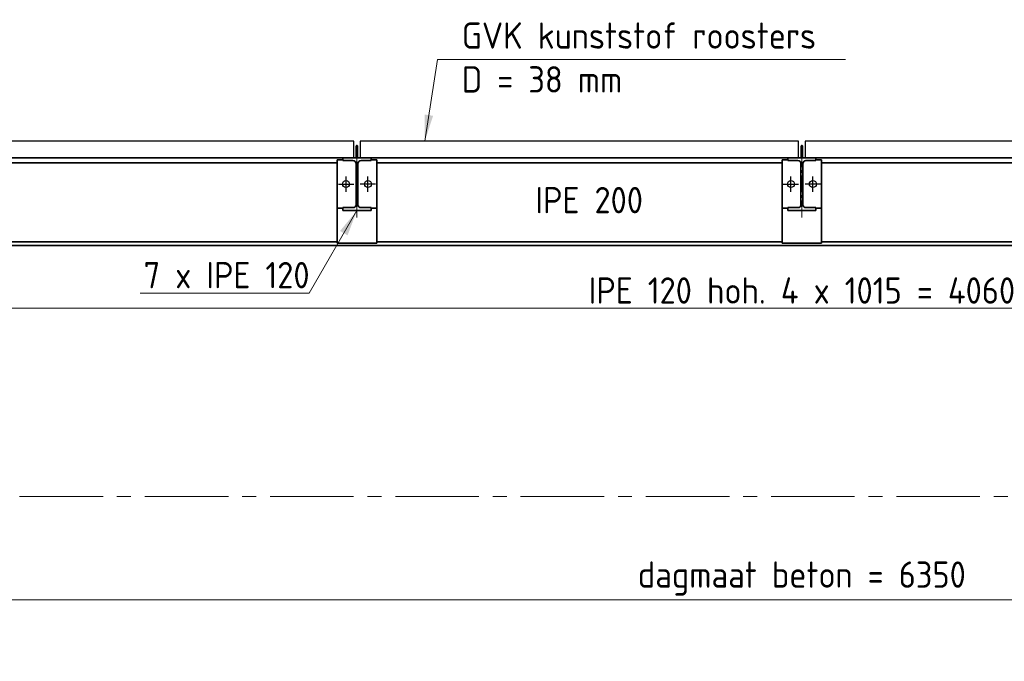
# Model space of a CAD drawing. Header units: millimetres. Extents: x 1013 to 324894, y 12445 to 193774.
# Tile 27 of 36: x 120387 to 122633, y 101024 to 102488. Entities that reach past the tile are written whole.
import ezdxf

# ---------------------------------------------------------------- set-up
doc = ezdxf.new("R2010")
doc.units = ezdxf.units.MM
doc.header["$LTSCALE"] = 10
doc.linetypes.add('CENTER2', pattern=[28.575, 19.05, -3.175, 3.175, -3.175])
for name, color, linetype, lineweight in [('18hartlijn', 1, 'CENTER2', 18), ('25', 7, 'Continuous', 25), ('35', 2, 'Continuous', 35), ('35tekst', 2, 'Continuous', 35), ('Bemating', 2, 'Continuous', 35)]:
    doc.layers.add(name, color=color, linetype=linetype, lineweight=lineweight)
doc.styles.add('Bersselaar', font='isocp.shx')
doc.dimstyles.new('SCH-20$0', dxfattribs={"dimscale": 20, "dimtxt": 3, "dimasz": 1.5, "dimexe": 0.5, "dimexo": 0.5, "dimgap": 0.5, "dimtad": 1, "dimdec": 0, "dimdsep": 46, "dimtxsty": 'Bersselaar', "dimblk1": 'OBLIQUE', "dimblk2": 'OBLIQUE', "dimsah": 1, "dimcen": 3.5, "dimdle": 0.5, "dimclrd": 3, "dimclre": 3, "dimclrt": 256, "dimadec": 0, "dimazin": 0, "dimtfac": 1, "dimtdec": 0, "dimtmove": 2, "dimatfit": 3, "dimldrblk": 'OBLIQUE', "dimfxl": 1, "dimtvp": 1.4, "dimtolj": 1, "dimtzin": 0, "dimlwd": 13, "dimlwe": 13, "dimarcsym": 0})
doc.dimstyles.new('SCH-20$7', dxfattribs={"dimscale": 20, "dimtxt": 3, "dimasz": 3, "dimexe": 0.5, "dimexo": 0.5, "dimgap": 0.5, "dimtad": 1, "dimdsep": 46, "dimtxsty": 'Bersselaar', "dimcen": 3.5, "dimdle": 0.5, "dimclrd": 3, "dimclre": 1, "dimclrt": 256, "dimadec": 0, "dimazin": 0, "dimtfac": 1, "dimtmove": 2, "dimatfit": 3, "dimfxl": 1, "dimtvp": 1.4, "dimtolj": 1, "dimtzin": 0, "dimlwd": 13, "dimlwe": 13, "dimarcsym": 0})

# ---------------------------------------------------------------- blocks, each defined once
blk = doc.blocks.new('IPE120-d')
at = {"layer": '35'}
for p, q in [((-32, 0), (0, 0)), ((-32, -6.3), (-32, 0)), ((32, 0), (0, 0)), ((32, -6.3), (32, 0)), ((-9.2, -6.3), (-32, -6.3)), ((-2.2, -60), (-2.2, -13.3)), ((2.2, -60), (2.2, -13.3)), ((9.2, -6.3), (32, -6.3)), ((-2.2, -60), (-2.2, -106.7)), ((2.2, -60), (2.2, -106.7)), ((-9.2, -113.7), (-32, -113.7)), ((-32, -113.7), (-32, -120)), ((-32, -120), (0, -120)), ((32, -120), (0, -120)), ((9.2, -113.7), (32, -113.7)), ((32, -113.7), (32, -120))]:
    blk.add_line(p, q, dxfattribs=at)
for centre, start, end in [((-9.2, -13.3), 0, 90), ((9.2, -13.3), 90, 180), ((-9.2, -106.7), 270, 0), ((9.2, -106.7), 180, 270)]:
    blk.add_arc(centre, 7, start, end, dxfattribs=at)
blk = doc.blocks.new('_Oblique')
at = {"color": 0, "lineweight": -2}
blk.add_line((-0.5, -0.5), (0.5, 0.5), dxfattribs=at)
blk = doc.blocks.new('*D733')
at = {"layer": 'Bemating', "color": 3, "lineweight": 13}
for p, q in [((120141.5, 102026.7), (120141.5, 101819.7)), ((124201.5, 102026.7), (124201.5, 101819.7)), ((120131.5, 101829.7), (124211.5, 101829.7))]:
    blk.add_line(p, q, dxfattribs=at)
at = {"layer": 'Defpoints', "color": 0}
for p in [(120141.5, 102036.7), (124201.5, 102036.7), (124201.5, 101829.7)]:
    blk.add_point(p, dxfattribs=at)
at = {"layer": 'Bemating', "color": 3, "lineweight": 13, "xscale": 30, "yscale": 30, "zscale": 30, "rotation": 180}
blk.add_blockref('_Oblique', (120141.5, 101829.7), dxfattribs=at)
at = {"layer": 'Bemating', "color": 3, "lineweight": 13, "xscale": 30, "yscale": 30, "zscale": 30}
blk.add_blockref('_Oblique', (124201.5, 101829.7), dxfattribs=at)
at = {"layer": 'Bemating', "insert": (122171.5, 101869.7), "char_height": 60, "attachment_point": 5, "style": 'Bersselaar'}
blk.add_mtext('\\A1;IPE 120 hoh. 4 x 1015 = 4060', dxfattribs=at)
blk = doc.blocks.new('*D742')
at = {"layer": 'Bemating', "color": 3, "lineweight": 13}
for p, q in [((118996.1, 101389.9), (118996.1, 101153.9)), ((125346.5, 101389.9), (125346.5, 101153.9)), ((118986.1, 101163.9), (125356.5, 101163.9))]:
    blk.add_line(p, q, dxfattribs=at)
at = {"layer": 'Defpoints', "color": 0}
for p in [(118996.1, 101399.9), (125346.5, 101399.9), (125346.5, 101163.9)]:
    blk.add_point(p, dxfattribs=at)
at = {"layer": 'Bemating', "color": 3, "lineweight": 13, "xscale": 30, "yscale": 30, "zscale": 30, "rotation": 180}
blk.add_blockref('_Oblique', (118996.1, 101163.9), dxfattribs=at)
at = {"layer": 'Bemating', "color": 3, "lineweight": 13, "xscale": 30, "yscale": 30, "zscale": 30}
blk.add_blockref('_Oblique', (125346.5, 101163.9), dxfattribs=at)
at = {"layer": 'Bemating', "insert": (122171.3, 101212.4), "char_height": 60, "attachment_point": 5, "style": 'Bersselaar'}
blk.add_mtext('\\A1;dagmaat beton = 6350', dxfattribs=at)

msp = doc.modelspace()

# ---------------------------------------------------------------- linework, layer by layer
at = {"layer": '18hartlijn', "ltscale": 0.2}
for p, q in [((121156.495, 102036.668), (121156.495, 102203.174)), ((122171.495, 102036.668), (122171.495, 102203.174))]:
    msp.add_line(p, q, dxfattribs=at)
at = {"layer": '18hartlijn'}
msp.add_line((126006.527, 101399.931), (118140.9, 101399.931), dxfattribs=at)
at = {"layer": '25', "color": 3}
for p, q in [((121113.995, 102112.502), (121148.995, 102112.502)), ((121131.495, 102095.002), (121131.495, 102130.002)), ((121198.995, 102112.502), (121163.995, 102112.502)), ((121181.495, 102095.002), (121181.495, 102130.002)), ((122128.995, 102112.502), (122163.995, 102112.502)), ((122146.495, 102095.002), (122146.495, 102130.002)), ((122213.995, 102112.502), (122178.995, 102112.502)), ((122196.495, 102095.002), (122196.495, 102130.002))]:
    msp.add_line(p, q, dxfattribs=at)
at = {"layer": '25'}
for points in [[(120148.995, 102172.502), (121148.995, 102172.502), (121148.995, 102210.502), (120148.995, 102210.502)], [(121163.995, 102172.502), (122163.995, 102172.502), (122163.995, 102210.502), (121163.995, 102210.502)], [(122178.995, 102172.502), (123178.995, 102172.502), (123178.995, 102210.502), (122178.995, 102210.502)]]:
    msp.add_lwpolyline(points, close=True, dxfattribs=at)
for centre in [(121131.495, 102112.502), (121181.495, 102112.502), (122146.495, 102112.502), (122196.495, 102112.502)]:
    msp.add_circle(centre, 8, dxfattribs=at)
at = {"layer": '35'}
for p, q in [((121111.495, 102161.002), (120186.495, 102161.002)), ((121124.495, 102167.502), (121111.495, 102167.502)), ((121111.495, 102057.502), (121111.495, 102167.502)), ((121188.495, 102167.502), (121201.495, 102167.502)), ((121201.495, 102057.502), (121201.495, 102167.502)), ((122126.495, 102161.002), (121201.495, 102161.002)), ((122139.495, 102167.502), (122126.495, 102167.502)), ((122126.495, 102057.502), (122126.495, 102167.502)), ((122203.495, 102167.502), (122216.495, 102167.502)), ((122216.495, 102057.502), (122216.495, 102167.502)), ((123141.495, 102161.002), (122216.495, 102161.002)), ((121124.495, 102057.502), (121111.495, 102057.502)), ((121111.495, 102057.502), (121111.495, 101977.502)), ((121188.495, 102057.502), (121201.495, 102057.502)), ((121201.495, 102057.502), (121201.495, 101977.502)), ((122139.495, 102057.502), (122126.495, 102057.502)), ((122126.495, 102057.502), (122126.495, 101977.502)), ((122203.495, 102057.502), (122216.495, 102057.502)), ((122216.495, 102057.502), (122216.495, 101977.502)), ((121111.495, 101981.002), (120186.495, 101981.002)), ((121201.495, 101977.502), (121111.495, 101977.502)), ((122126.495, 101981.002), (121201.495, 101981.002)), ((122216.495, 101977.502), (122126.495, 101977.502)), ((123141.495, 101981.002), (122216.495, 101981.002))]:
    msp.add_line(p, q, dxfattribs=at)
for points in [[(121154.995, 102174.502), (121157.995, 102174.502), (121157.995, 102199.502), (121154.995, 102199.502)], [(122169.995, 102174.502), (122172.995, 102174.502), (122172.995, 102199.502), (122169.995, 102199.502)], [(125481.495, 101972.502), (118861.495, 101972.502), (118861.495, 102172.502), (125481.495, 102172.502)]]:
    msp.add_lwpolyline(points, close=True, dxfattribs=at)

# ---------------------------------------------------------------- block references
at = {"layer": '25', "xscale": -1}
for p in [(121156.495, 102172.502), (122171.495, 102172.502)]:
    msp.add_blockref('IPE120-d', p, dxfattribs=at)

# ---------------------------------------------------------------- texts
at = {"layer": '35tekst', "char_height": 60, "width": 972.38764, "attachment_point": 1, "style": 'Bersselaar'}
for s, insert in [('GVK kunststof roosters\\PD = 38 mm', (121395.654, 102481.439)), ('IPE 200', (121563.501, 102105.94)), ('7 x IPE 120', (120669.866, 101934.78))]:
    msp.add_mtext(s, dxfattribs=dict(at, insert=insert))

# ---------------------------------------------------------------- dimensions: what is measured, and where the dimension line sits
at = {"layer": 'Bemating'}
for base, p1, p2, text, picture, middle in [((124201.495, 101829.729), (120141.495, 102036.668), (124201.495, 102036.668), 'IPE 120 hoh. 4 x 1015 = <>', '*D733', (122171.495, 101869.734)), ((125346.495, 101163.861), (118996.077, 101399.931), (125346.495, 101399.931), 'dagmaat beton = <>', '*D742', (122171.286, 101212.449))]:
    dim = msp.add_linear_dim(base=base, p1=p1, p2=p2, text=text, dimstyle='SCH-20$0', dxfattribs=at)
    dim.commit()
    dim.dimension.update_dxf_attribs({"geometry": picture, "text_midpoint": middle})

# ---------------------------------------------------------------- leaders
for points in [[(121311.161, 102210.502), (121340.368, 102396.761), (122271.294, 102396.761)], [(121156.495, 102052.502), (121047.452, 101863.633), (120662.223, 101863.633)]]:
    msp.add_leader(points, dimstyle='SCH-20$7', override={"dimgap": 0.5, "dimtad": 1}, dxfattribs=at)

doc.saveas('drawing.dxf')
